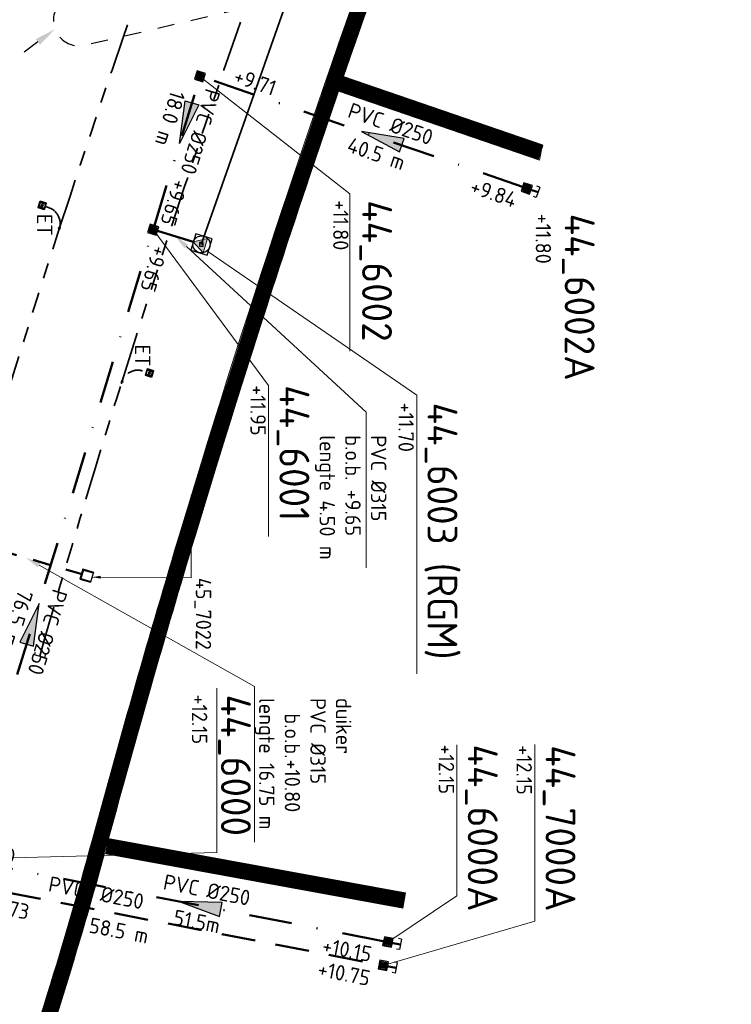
# Model space of a CAD drawing. Header units: metres. Extents: x 232508 to 233531, y 553160 to 554395.
# Tile 5 of 24: x 233116 to 233199, y 553267 to 553383. Entities that reach past the tile are written whole.
import ezdxf
from ezdxf import colors
from ezdxf.entities.mleader import LeaderData, LeaderLine
from ezdxf.enums import TextEntityAlignment as Align
from ezdxf.lldxf.tags import DXFTag
from ezdxf.math import Vec2, Vec3

# ---------------------------------------------------------------- set-up
doc = ezdxf.new("R2010")
doc.units = ezdxf.units.M
for name, pattern in [('NLCS-HIDDEN', [4, 2, -2]), ('RI-DRAINAGE', [19.200000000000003, 6, -1.8, 1.8, -1.8, 2.4, -1.8, 1.8, -1.8]), ('RI-HWA_PVC', [6.4, 4, -2.4]), ('RI-VWA_PVC', [11, 5, -3, 0, -3])]:
    doc.linetypes.add(name, pattern=pattern)
doc.layers.get('Defpoints').update_dxf_attribs({"color": 241})
for name, color, linetype, lineweight in [('N-WE-FC-CONSTRUCTIELIJN-GN', 7, 'NLCS-HIDDEN', 25), ('N-WE-KL-TRACE-A', 253, 'Continuous', 35), ('N-WE-KL-TRACE-G', 7, 'Continuous', 18), ('N-WE-RI-DRAINAGE_DRAIN_PP_80-G', 82, 'RI-DRAINAGE', 35), ('N-WE-RI-DRAINAGE_HULPSTUK-S', 90, 'Continuous', 25), ('N-WE-RI-DRAINAGE_LOZINGSPUNT_ET-S', 90, 'Continuous', 35), ('N-WE-RI-DRAINAGE_LOZINGSPUNT_ET-T25', 90, 'Continuous', 25), ('N-WE-RI-DRAINAGE_T-STUK-S', 90, 'Continuous', 35), ('N-WE-RI-HWA_RIOOLPUT_PUTKOP-S', 7, 'Continuous', 18), ('N-WE-RI-VWA_RIOOLPUT_PUTKOP-S', 7, 'Continuous', 18)]:
    doc.layers.add(name, color=color, linetype=linetype, lineweight=lineweight)
for name, color, linetype, lineweight, true_color in [('N-WE-RI-HWA_HULPSTUK_EINDKAP-S', 150, 'Continuous', 25, 0x007fff), ('N-WE-RI-HWA_PUTNUMMER-S', 150, 'Continuous', 25, 0x007fff), ('N-WE-RI-HWA_RIOOLPUT_INSPECTIEPUT-S', 150, 'Continuous', 25, 0x007fff), ('N-WE-RI-HWA_STROOMRICHTING-S', 150, 'Continuous', 25, 0x007fff), ('N-WE-RI-HWA_TRANSPORTLEIDING_PVC_250-G', 150, 'RI-HWA_PVC', 50, 0x007fff), ('N-WE-RI-HWA_UITSTROOMBAK-S', 150, 'Continuous', 25, 0x007fff), ('N-WE-RI-HWA_UITSTROOMBAK-T', 150, 'Continuous', 25, 0x007fff), ('N-WE-RI-PERSLEIDING_110-G', 6, 'RI-PERS', 35, 0xff00ff), ('N-WE-RI-VWA_HULPSTUK_EINDKAP-S', 20, 'Continuous', 25, 0xff3f00), ('N-WE-RI-VWA_PUTNUMMER-S', 20, 'Continuous', 35, 0xff3f00), ('N-WE-RI-VWA_RIOOLPUT-S', 20, 'Continuous', 25, 0xff3f00), ('N-WE-RI-VWA_RIOOLPUT_POMPPUT-S', 20, 'Continuous', 18, 0xff3f00), ('N-WE-RI-VWA_STROOMRICHTING--S', 20, 'Continuous', 25, 0xff3f00), ('N-WE-RI-VWA_TRANSPORTLEIDING_PVC_250-G', 20, 'RI-VWA_PVC', 50, 0xff3f00), ('N-WE-RI-WH-DUIKER-T', 150, 'Continuous', 13, 0x007fff), ('N-WE-RI-WH-DUIKER_PVC_315-G', 150, 'NLCS-HIDDEN', 50, 0x007fff)]:
    doc.layers.add(name, color=color, linetype=linetype, lineweight=lineweight, true_color=true_color)
doc.styles.add('NLCS-ISO', font='NLCS-ISO.ttf')
doc.styles.add('NLCS-ISO-ANNOTATIEF-T18', font='NLCS-ISO.ttf', dxfattribs={"height": 1.8})
doc.styles.add('NLCS-ISO-ANNOTATIEF-T25', font='NLCS-ISO.ttf', dxfattribs={"height": 2.5})
doc.styles.add('NLCS-ISO-ANNOTATIVE-T25', font='NLCS-ISO.ttf', dxfattribs={"height": 2.5})
doc.styles.get("Standard").update_dxf_attribs({"font": 'arial.ttf'})
doc.styles.add('T18', font='NLCS-ISO.ttf', dxfattribs={"height": 1.8})
doc.styles.add('T25', font='NLCS-ISO.ttf', dxfattribs={"height": 2.5})
tags = doc.linetypes.add('RI-PERS', pattern='A,7,-2,["P",Standard,S=1.8,R=0,X=-0.5,Y=-0.9],-2,7,-2,[102,NLCS.shx,S=1,R=180,X=0,Y=0],-2', length=22).pattern_tags.tags
tags[6] = DXFTag(74, 10)

# ---------------------------------------------------------------- blocks, each defined once
blk = doc.blocks.new('*U16')
at = {"ltscale": 0.1}
blk.add_hatch(color=256, dxfattribs=at).paths.add_polyline_path([(-2.500000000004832, 0), (2.500000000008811, -0.8333333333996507), (2.500000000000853, 0.8333333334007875)])
at = {"ltscale": 0.1, "flags": 128}
blk.add_lwpolyline([(-2.500000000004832, 0), (2.500000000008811, -0.8333333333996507), (2.500000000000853, 0.8333333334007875)], close=True, dxfattribs=at)
at = {"ltscale": 0.1, "style": 'NLCS-ISO'}
for tag, p in [('BOBL', (-41.17477043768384, 1.13686837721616e-13)), ('MAT', (-0.5, 0.5000000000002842))]:
    blk.add_attdef(tag, text='', height=1.8, dxfattribs=at).set_placement(p, align=Align.BOTTOM_RIGHT)
for tag, p in [('DIA', (0.5, 0.5000000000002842)), ('BOBR', (18.94577782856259, 0))]:
    blk.add_attdef(tag, text='', height=1.8, dxfattribs=at).set_placement(p, align=Align.BOTTOM_LEFT)
blk.add_attdef('JVA', text='', height=1.8, dxfattribs=at).set_placement((0, -0.9999999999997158), align=Align.TOP_CENTER)
at = {"ltscale": 0.1, "style": 'NLCS-ISO', "flags": 1}
blk.add_attdef('PUTNR-L', text='', height=1.8, dxfattribs=at).set_placement((1.948397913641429, -5.769780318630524), align=Align.BOTTOM_LEFT)
blk.add_attdef('PUTNR-L', text='', height=1.8, dxfattribs=at).set_placement((-0.8215082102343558, -5.885126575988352), align=Align.BOTTOM_RIGHT)
blk = doc.blocks.new('*U17')
at = {"ltscale": 0.1}
blk.add_hatch(color=256, dxfattribs=at).paths.add_polyline_path([(2.500000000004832, 0), (-2.500000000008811, -0.8333333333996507), (-2.500000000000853, 0.8333333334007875)])
at = {"ltscale": 0.1, "flags": 128}
blk.add_lwpolyline([(2.500000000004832, 0), (-2.500000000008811, -0.8333333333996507), (-2.500000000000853, 0.8333333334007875)], close=True, dxfattribs=at)
at = {"ltscale": 0.1, "style": 'NLCS-ISO'}
for tag, p in [('BOBL', (-5.562671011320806, 1.13686837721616e-13)), ('MAT', (-0.5, 0.5000000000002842))]:
    blk.add_attdef(tag, text='', height=1.8, dxfattribs=at).set_placement(p, align=Align.BOTTOM_RIGHT)
for tag, p in [('DIA', (0.5, 0.5000000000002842)), ('BOBR', (6.589028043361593, 0))]:
    blk.add_attdef(tag, text='', height=1.8, dxfattribs=at).set_placement(p, align=Align.BOTTOM_LEFT)
blk.add_attdef('JVA', text='', height=1.8, dxfattribs=at).set_placement((0, -0.9999999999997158), align=Align.TOP_CENTER)
at = {"ltscale": 0.1, "style": 'NLCS-ISO', "flags": 1}
blk.add_attdef('PUTNR-L', text='', height=1.8, dxfattribs=at).set_placement((1.948397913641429, -5.769780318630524), align=Align.BOTTOM_LEFT)
blk.add_attdef('PUTNR-L', text='', height=1.8, dxfattribs=at).set_placement((-0.8215082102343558, -5.885126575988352), align=Align.BOTTOM_RIGHT)
blk = doc.blocks.new('*U118')
at = {"layer": 'Defpoints'}
blk.add_lwpolyline([(-0.2362525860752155, -0.2373682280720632), (0.2137474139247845, -0.2373682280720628), (0.2137474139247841, 0.2126317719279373), (-0.236252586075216, 0.2126317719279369)], close=True, dxfattribs=at)
at = {"color": 0, "linetype": 'ByBlock', "lineweight": -2}
for tag, p, height, style in [('PUNTNUMMER', (0.8524976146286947, 1.237631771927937), 2.5, 'T25'), ('AFMETINGEN', (0.8524976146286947, -1.262368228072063), 1.8, 'T18'), ('PUTDEKSELHOOGTE', (0.8524976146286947, -3.762368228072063), 1.8, 'T18'), ('BIJZONDERHEDEN', (0.8524976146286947, -6.262368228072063), 1.8, 'T18')]:
    blk.add_attdef(tag, p, '', height=height, dxfattribs=dict(at, style=style))
at = {"layer": 'Defpoints', "style": 'NLCS-ISO'}
blk.add_text('r', height=0.2999999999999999, dxfattribs=at).set_placement((-0.01125258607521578, 0.04418708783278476), align=Align.MIDDLE_CENTER)
blk = doc.blocks.new('*U80')
blk.add_wipeout([(-0.3050000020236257, -0.3050000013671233), (0.30500000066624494, -0.3050000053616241), (0.3050000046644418, 0.3049999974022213), (-0.3049999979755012, 0.30500000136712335)])
at = {"lineweight": 5}
h = blk.add_hatch(dxfattribs=at)
h.set_pattern_fill('ANGLE', color=8, scale=0.0075, style=0)
h.set_pattern_definition([(0, (0, 0), (0, 0.0523875), [0.0381, -0.0142875]), (90, (0, 0), (-0.0523875, 3.20770326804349e-18), [0.0381, -0.0142875])])
h.paths.add_polyline_path([(-0.3050000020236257, -0.3050000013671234), (0.3050000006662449, -0.3050000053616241), (0.3050000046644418, 0.3049999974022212), (-0.3049999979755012, 0.3050000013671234)])
at = {"lineweight": 13}
blk.add_lwpolyline([(-0.3050000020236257, -0.3050000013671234), (0.3050000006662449, -0.3050000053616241), (0.3050000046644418, 0.3049999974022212), (-0.3049999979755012, 0.3050000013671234)], close=True, dxfattribs=at)
blk.add_circle((0, 0), 0.2849999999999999, dxfattribs=at)
blk = doc.blocks.new('Eidbuis Taludbescherming')
for points in [[(-0.1900000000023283, -0.3800000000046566), (0.1900000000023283, -0.3800000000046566), (0.1900000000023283, 0), (-0.1900000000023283, 0)], [(-0.1300000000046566, -0.3599999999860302), (0.1300000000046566, -0.3599999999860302), (0.1300000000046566, 0), (-0.1300000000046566, 0)]]:
    blk.add_lwpolyline(points, close=True)
blk.add_circle((0, -0.190000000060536), 0.055)
blk = doc.blocks.new('*U119')
for points in [[(-0.5022233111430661, -0.5371887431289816), (0.5371887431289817, -0.5022233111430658), (0.5022233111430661, 0.5371887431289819), (-0.5371887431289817, 0.5022233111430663)], [(-0.3863256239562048, -0.4132221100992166), (0.4132221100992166, -0.3863256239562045), (0.3863256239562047, 0.4132221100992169), (-0.4132221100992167, 0.386325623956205)]]:
    blk.add_lwpolyline(points, close=True)
blk = doc.blocks.new('*U54')
for points in [[(-0.5124575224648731, -0.5274346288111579), (0.527434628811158, -0.5124575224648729), (0.5124575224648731, 0.5274346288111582), (-0.527434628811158, 0.5124575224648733)], [(-0.3941980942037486, -0.4057189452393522), (0.4057189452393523, -0.3941980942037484), (0.3941980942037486, 0.4057189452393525), (-0.4057189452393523, 0.3941980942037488)]]:
    blk.add_lwpolyline(points, close=True)
blk = doc.blocks.new('*U78')
for points in [[(-0.5190164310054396, 0.5209817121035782), (-0.520981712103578, -0.5190164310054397), (0.5190164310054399, -0.5209817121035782), (0.5209817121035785, 0.5190164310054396)], [(-0.3992434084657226, 0.4007551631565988), (-0.4007551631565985, -0.3992434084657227), (0.3992434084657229, -0.4007551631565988), (0.400755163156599, 0.3992434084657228)]]:
    blk.add_lwpolyline(points, close=True)
blk = doc.blocks.new('*U48')
at = {"ltscale": 0.1}
blk.add_hatch(color=256, dxfattribs=at).paths.add_polyline_path([(-2.500000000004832, 0), (2.500000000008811, -0.8333333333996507), (2.500000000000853, 0.8333333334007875)])
at = {"ltscale": 0.1, "flags": 128}
blk.add_lwpolyline([(-2.500000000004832, 0), (2.500000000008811, -0.8333333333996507), (2.500000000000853, 0.8333333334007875)], close=True, dxfattribs=at)
at = {"ltscale": 0.1, "style": 'NLCS-ISO'}
for tag, p in [('BOBL', (-13.65469163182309, 1.13686837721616e-13)), ('MAT', (-0.5, 0.5000000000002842))]:
    blk.add_attdef(tag, text='', height=1.8, dxfattribs=at).set_placement(p, align=Align.BOTTOM_RIGHT)
for tag, p in [('DIA', (0.5, 0.5000000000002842)), ('BOBR', (11.72882957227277, -3.24))]:
    blk.add_attdef(tag, text='', height=1.8, dxfattribs=at).set_placement(p, align=Align.BOTTOM_LEFT)
blk.add_attdef('JVA', text='', height=1.8, dxfattribs=at).set_placement((0, -0.9999999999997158), align=Align.TOP_CENTER)
at = {"ltscale": 0.1, "style": 'NLCS-ISO', "flags": 1}
blk.add_attdef('PUTNR-L', text='', height=1.8, dxfattribs=at).set_placement((1.948397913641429, -5.769780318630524), align=Align.BOTTOM_LEFT)
blk.add_attdef('PUTNR-L', text='', height=1.8, dxfattribs=at).set_placement((-0.8215082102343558, -5.885126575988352), align=Align.BOTTOM_RIGHT)
blk = doc.blocks.new('*U83')
blk.add_wipeout([(-0.349497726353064, 0.25278714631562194), (-0.25278714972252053, -0.349497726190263), (0.34949772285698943, -0.2527871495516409), (0.2527871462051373, 0.34949772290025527)])
at = {"lineweight": 5}
h = blk.add_hatch(dxfattribs=at)
h.set_pattern_fill('ANGLE', color=8, scale=0.007499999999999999, angle=-80.87772497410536, style=0)
h.set_pattern_definition([(279.1222750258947, (0, 0), (0.05172491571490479, 0.008305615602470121), [0.03809999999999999, -0.0142875]), (9.122275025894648, (0, 0), (-0.008305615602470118, 0.05172491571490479), [0.03809999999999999, -0.0142875])])
h.paths.add_polyline_path([(-0.3494977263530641, 0.2527871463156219), (-0.2527871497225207, -0.3494977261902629), (0.3494977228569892, -0.2527871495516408), (0.2527871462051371, 0.3494977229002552)])
at = {"lineweight": 13}
blk.add_lwpolyline([(-0.3494977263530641, 0.2527871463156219), (-0.2527871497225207, -0.3494977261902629), (0.3494977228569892, -0.2527871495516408), (0.2527871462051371, 0.3494977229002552)], close=True, dxfattribs=at)
blk.add_circle((0, 0), 0.2849999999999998, dxfattribs=at)
blk = doc.blocks.new('*U79')
for points in [[(-0.5866228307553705, 0.4434790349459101), (-0.4434790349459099, -0.5866228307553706), (0.5866228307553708, -0.4434790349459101), (0.4434790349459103, 0.5866228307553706)], [(-0.4512483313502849, 0.3411377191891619), (-0.3411377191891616, -0.4512483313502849), (0.4512483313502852, -0.3411377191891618), (0.341137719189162, 0.4512483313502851)]]:
    blk.add_lwpolyline(points, close=True)
blk = doc.blocks.new('*U49')
at = {"ltscale": 0.1}
blk.add_hatch(color=256, dxfattribs=at).paths.add_polyline_path([(-2.500000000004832, 0), (2.500000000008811, -0.8333333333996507), (2.500000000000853, 0.8333333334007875)])
at = {"ltscale": 0.1, "flags": 128}
blk.add_lwpolyline([(-2.500000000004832, 0), (2.500000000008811, -0.8333333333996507), (2.500000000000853, 0.8333333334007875)], close=True, dxfattribs=at)
at = {"ltscale": 0.1, "style": 'NLCS-ISO'}
for tag, p in [('BOBL', (-22.34585754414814, 1.13686837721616e-13)), ('MAT', (-0.5, 0.5000000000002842))]:
    blk.add_attdef(tag, text='', height=1.8, dxfattribs=at).set_placement(p, align=Align.BOTTOM_RIGHT)
for tag, p in [('DIA', (0.5, 0.5000000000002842)), ('BOBR', (14.9900397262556, -3.24))]:
    blk.add_attdef(tag, text='', height=1.8, dxfattribs=at).set_placement(p, align=Align.BOTTOM_LEFT)
blk.add_attdef('JVA', text='', height=1.8, dxfattribs=at).set_placement((0, -0.9999999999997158), align=Align.TOP_CENTER)
at = {"ltscale": 0.1, "style": 'NLCS-ISO', "flags": 1}
blk.add_attdef('PUTNR-L', text='', height=1.8, dxfattribs=at).set_placement((1.948397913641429, -5.769780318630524), align=Align.BOTTOM_LEFT)
blk.add_attdef('PUTNR-L', text='', height=1.8, dxfattribs=at).set_placement((-0.8215082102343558, -5.885126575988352), align=Align.BOTTOM_RIGHT)
blk = doc.blocks.new('*U85')
blk.add_wipeout([(-0.34214091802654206, -0.26265870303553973), (0.2626587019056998, -0.34214092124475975), (0.34214092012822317, 0.26265869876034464), (-0.2626586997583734, 0.34214091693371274)])
at = {"lineweight": 5}
h = blk.add_hatch(dxfattribs=at)
h.set_pattern_fill('ANGLE', color=8, scale=0.007499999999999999, angle=-7.4868540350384, style=0)
h.set_pattern_definition([(352.5131459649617, (0, 0), (0.006826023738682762, 0.05194088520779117), [0.03809999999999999, -0.0142875]), (82.51314596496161, (0, 0), (-0.05194088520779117, 0.006826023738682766), [0.03809999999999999, -0.0142875])])
h.paths.add_polyline_path([(-0.3421409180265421, -0.2626587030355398), (0.2626587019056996, -0.3421409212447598), (0.3421409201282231, 0.2626586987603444), (-0.2626586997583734, 0.3421409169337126)])
at = {"lineweight": 13}
blk.add_lwpolyline([(-0.3421409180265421, -0.2626587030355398), (0.2626587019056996, -0.3421409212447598), (0.3421409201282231, 0.2626586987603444), (-0.2626586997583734, 0.3421409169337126)], close=True, dxfattribs=at)
blk.add_circle((0, 0), 0.2849999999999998, dxfattribs=at)
blk = doc.blocks.new('SRI-UITSTROOMBAK_2-SO')
for p, q in [((-0.6199999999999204, 0), (-0.6199998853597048, 1.300000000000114)), ((-0.5199999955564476, 0.1000000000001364), (-0.5199999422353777, 1.300000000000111)), ((0.5200000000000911, 0.1000000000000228), (0.520000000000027, 1.29999999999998)), ((0.62, 0), (0.620000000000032, 1.299999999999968)), ((-0.6200000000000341, 0), (0.62, 0)), ((-0.5199999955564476, 0.1000000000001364), (0.5200000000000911, 0.1000000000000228))]:
    blk.add_line(p, q)
at = {"flags": 128}
blk.add_lwpolyline([(-0.6199998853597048, 1.300000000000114), (0.620000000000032, 1.299999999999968)], dxfattribs=at)
blk = doc.blocks.new('N-SRI-PUT_POMPPUT-SO')
at = {"ltscale": 0.1}
blk.add_hatch(color=256, dxfattribs=at).paths.add_polyline_path([(-1.743037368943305, -0.9807245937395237), (3.183231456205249e-11, 1.999999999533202), (1.743037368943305, -0.9807245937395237)])
at = {"lineweight": -3, "flags": 128}
blk.add_lwpolyline([(-1.999999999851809, -2.00000000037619), (2.000000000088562, -2.000000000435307), (2.000000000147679, 1.99999999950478), (-2.00000000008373, 1.999999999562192)], close=True, dxfattribs=at)
at = {"ltscale": 0.1, "flags": 128}
blk.add_lwpolyline([(-1.743037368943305, -0.9807245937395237), (3.183231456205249e-11, 1.999999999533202), (1.743037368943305, -0.9807245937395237)], close=True, dxfattribs=at)
at = {"lineweight": -3}
blk.add_circle((0, 0), 1.999999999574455, dxfattribs=at)
blk = doc.blocks.new('*U120')
for points in [[(-0.5866236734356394, 0.4434779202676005), (-0.4434779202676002, -0.5866236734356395), (0.5866236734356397, -0.4434779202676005), (0.4434779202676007, 0.5866236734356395)], [(-0.4512489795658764, 0.3411368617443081), (-0.3411368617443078, -0.4512489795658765), (0.4512489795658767, -0.341136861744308), (0.3411368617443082, 0.4512489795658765)]]:
    blk.add_lwpolyline(points, close=True)
blk = doc.blocks.new('*U121')
blk.add_wipeout([(-0.2565950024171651, -0.34671170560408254), (0.3467117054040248, -0.2565950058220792), (0.2565950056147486, 0.34671170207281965), (-0.34671170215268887, 0.2565950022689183)])
at = {"lineweight": 5}
h = blk.add_hatch(dxfattribs=at)
h.set_pattern_fill('ANGLE', color=8, scale=0.0075, angle=8.495532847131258, style=0)
h.set_pattern_definition([(8.495532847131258, (0, 0), (-0.007739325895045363, 0.05181267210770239), [0.0381, -0.0142875]), (98.49553284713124, (0, 0), (-0.05181267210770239, -0.00773932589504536), [0.0381, -0.0142875])])
h.paths.add_polyline_path([(-0.256595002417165, -0.3467117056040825), (0.3467117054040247, -0.2565950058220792), (0.2565950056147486, 0.3467117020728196), (-0.3467117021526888, 0.2565950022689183)])
at = {"lineweight": 13}
blk.add_lwpolyline([(-0.256595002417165, -0.3467117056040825), (0.3467117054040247, -0.2565950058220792), (0.2565950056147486, 0.3467117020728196), (-0.3467117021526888, 0.2565950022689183)], close=True, dxfattribs=at)
blk.add_circle((0, 0), 0.2849999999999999, dxfattribs=at)
blk = doc.blocks.new('*U124')
at = {"ltscale": 0.1, "style": 'NLCS-ISO'}
for tag, p in [('MAT', (-1, 0.5000000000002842)), ('BOBL', (-6.850738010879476, -3.239999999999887))]:
    blk.add_attdef(tag, text='', height=1.8, dxfattribs=at).set_placement(p, align=Align.BOTTOM_RIGHT)
for tag, p in [('DIA', (1, 0.5000000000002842)), ('BOBR', (27.66194243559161, -3.24))]:
    blk.add_attdef(tag, text='', height=1.8, dxfattribs=at).set_placement(p, align=Align.BOTTOM_LEFT)
blk.add_attdef('LENGTE', text='', height=1.8, dxfattribs=at).set_placement((-0.3999999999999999, -0.9999999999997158), align=Align.TOP_RIGHT)
blk.add_attdef('JVA', text='', height=1.8, dxfattribs=at).set_placement((0.3999999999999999, -0.9999999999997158), align=Align.TOP_LEFT)
blk = doc.blocks.new('T-stuk')
at = {"flags": 128}
blk.add_lwpolyline([(-0.03999999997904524, 0.1200000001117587), (-0.03999999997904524, -0.1999999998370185), (0.04000000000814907, -0.1999999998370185), (0.04000000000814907, -0.09656854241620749), (0.0753553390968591, -0.1319238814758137), (0.131923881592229, -0.07535533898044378), (0.04000000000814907, 0.01656854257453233), (0.04000000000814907, 0.1200000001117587)], close=True, dxfattribs=at)
blk = doc.blocks.new('SRI-HULP_EINDKAP-SO')
for p, q in [((0, -1.25), (0, 1.25)), ((0, 1.25), (0.6928050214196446, 1.25)), ((0, -1.25), (0.6928050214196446, -1.25))]:
    blk.add_line(p, q)

msp = doc.modelspace()

# ---------------------------------------------------------------- linework, layer by layer
at = {"layer": 'N-WE-FC-CONSTRUCTIELIJN-GN', "flags": 128}
msp.add_lwpolyline([(233124.2917781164, 553395.6009824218), (233120.0167578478, 553383.5148566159, 0.5925850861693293), (233123.5261212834, 553379.5927892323), (233167.0242011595, 553389.7327557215, 0.255819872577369), (233169.1714081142, 553391.6540204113), (233173.4464283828, 553403.7401462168, 0.5925850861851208), (233169.9370649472, 553407.6622136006), (233126.4389850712, 553397.5222471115, 0.2558198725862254)], format="xyb", close=True, dxfattribs=at)
at = {"layer": 'N-WE-KL-TRACE-A', "transparency": 33554687, "const_width": 1.8, "flags": 128}
msp.add_lwpolyline([(233176.9487836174, 553367.0060331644), (233153.5264856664, 553375.0521521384)], dxfattribs=at)
msp.add_lwpolyline([(233126.0710600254, 553285.79684613, 0.006945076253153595), (233126.3463143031, 553285.7425024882), (233160.9162852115, 553279.4148879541)], format="xyb", dxfattribs=at)
at = {"layer": 'N-WE-RI-DRAINAGE_DRAIN_PP_80-G', "flags": 128}
for points in [[(233118.8846981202, 553360.705749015), (233119.2527407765, 553360.5865555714, -0.4142140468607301), (233120.5392398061, 553358.0676404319, 0.01355465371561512), (233099.0296791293, 553284.9461915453), (233092.0912887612, 553255.5372278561)], [(233118.242830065, 553308.0100522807, -0.006012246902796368), (233127.8440526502, 553340.1212585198, -0.4146568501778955), (233130.352027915, 553341.4335717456), (233131.1000643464, 553341.1988320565)]]:
    msp.add_lwpolyline(points, format="xyb", dxfattribs=at)
at = {"layer": 'N-WE-RI-VWA_PUTNUMMER-S', "lineweight": 13, "flags": 128}
for points in [[(233131.5313409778, 553357.9819599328), (233145.036519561, 553339.7105242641), (233145.036519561, 553322.0443886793)], [(233137.9485238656, 553355.436314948), (233162.4269889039, 553338.6154423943), (233162.4269889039, 553305.9469804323)], [(233109.0169169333, 553284.2663893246), (233138.9996021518, 553285.0276986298), (233138.9996021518, 553304.2924868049)]]:
    msp.add_lwpolyline(points, dxfattribs=at)
at = {"layer": 'N-WE-RI-VWA_TRANSPORTLEIDING_PVC_250-G'}
for p, q in [((233131.6481818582, 553358.3645143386), (233136.896452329, 553375.5481319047)), ((233109.1335045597, 553284.6481145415), (233131.4145000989, 553357.5994055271)), ((233158.6211559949, 553274.6250010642), (233109.4130018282, 553284.1894038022))]:
    msp.add_line(p, q, dxfattribs=at)
at = {"layer": 'N-WE-RI-WH-DUIKER_PVC_315-G', "flags": 128}
msp.add_lwpolyline([(233123.2171721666, 553317.6158718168), (233107.2907044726, 553322.3012481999)], dxfattribs=at)

# ---------------------------------------------------------------- block references
at = {"layer": 'N-WE-RI-DRAINAGE_HULPSTUK-S', "xscale": 0.5, "yscale": 0.5, "zscale": 0.5, "rotation": 74.02687379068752}
msp.add_blockref('SRI-HULP_EINDKAP-SO', (233118.2428300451, 553308.0100523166), dxfattribs=at)
at = {"layer": 'N-WE-RI-DRAINAGE_LOZINGSPUNT_ET-S'}
for p, xscale, yscale, zscale, rotation in [((233118.8856165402, 553360.7084893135), 2, 2, 2, 251.4712571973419), ((233130.7374622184, 553341.3124969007), 1.999999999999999, 1.999999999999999, 1.999999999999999, 72.59536347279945)]:
    msp.add_blockref('Eidbuis Taludbescherming', p, dxfattribs=dict(at, xscale=xscale, yscale=yscale, zscale=zscale, rotation=rotation))
at = {"layer": 'N-WE-RI-DRAINAGE_T-STUK-S', "rotation": 161.0907477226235}
msp.add_blockref('T-stuk', (233120.5429143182, 553358.0791040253), dxfattribs=at)
at = {"layer": 'N-WE-RI-DRAINAGE_T-STUK-S', "xscale": -1, "rotation": 162.6669071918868}
msp.add_blockref('T-stuk', (233127.8440526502, 553340.1212585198), dxfattribs=at)
at = {"layer": 'N-WE-RI-HWA_HULPSTUK_EINDKAP-S', "xscale": 0.5, "yscale": 0.5, "zscale": 0.5, "rotation": 169.9508874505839}
msp.add_blockref('SRI-HULP_EINDKAP-SO', (233159.9814896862, 553271.530715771), dxfattribs=at)
at = {"layer": 'N-WE-RI-HWA_RIOOLPUT_INSPECTIEPUT-S', "rotation": 251.0894634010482}
msp.add_blockref('*U120', (233158.478667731, 553271.8057891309), dxfattribs=at)
at = {"layer": 'N-WE-RI-HWA_UITSTROOMBAK-S', "extrusion": (-0.01761388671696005, -0.06050916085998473, -0.9980122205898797), "xscale": -1, "rotation": 269.9999974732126}
msp.add_blockref('SRI-UITSTROOMBAK_2-SO', (69183.7877352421, -595237.4542330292, -37586.99060014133), dxfattribs=at)
at = {"layer": 'N-WE-RI-VWA_PUTNUMMER-S'}
ref = msp.add_blockref('*U118', (233137.0088266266, 553375.9340199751), dxfattribs=dict(at, rotation=270))
ref.add_attrib('PUNTNUMMER', '44_6002', (233155.9980372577, 553361.4293382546), dxfattribs={"layer": '0', "color": 0, "linetype": 'ByBlock', "lineweight": -2, "height": 3.5, "rotation": 270, "style": 'NLCS-ISO'})
ref.add_attrib('PUTDEKSELHOOGTE', '+11.80', (233152.5980372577, 553361.4293382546), dxfattribs={"layer": '0', "color": 0, "linetype": 'ByBlock', "lineweight": -2, "height": 1.8, "rotation": 270, "style": 'NLCS-ISO'})
ref = msp.add_blockref('*U118', (233175.2736690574, 553362.8163562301), dxfattribs=dict(at, rotation=270))
ref.add_attrib('PUNTNUMMER', '44_6002A', (233179.725063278, 553359.8521303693), dxfattribs={"layer": '0', "color": 0, "linetype": 'ByBlock', "lineweight": -2, "height": 3.5, "rotation": 270, "style": 'NLCS-ISO'})
ref.add_attrib('PUTDEKSELHOOGTE', '+11.80', (233176.325063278, 553359.8521303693), dxfattribs={"layer": '0', "color": 0, "linetype": 'ByBlock', "lineweight": -2, "height": 1.8, "rotation": 270, "style": 'NLCS-ISO'})
ref = msp.add_blockref('*U118', (233131.5313409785, 553357.9819599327), dxfattribs=dict(at, rotation=270))
ref.add_attrib('PUNTNUMMER', '44_6001', (233146.3178491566, 553339.7680124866), dxfattribs={"layer": '0', "color": 0, "linetype": 'ByBlock', "lineweight": -2, "height": 3.5, "rotation": 270, "style": 'NLCS-ISO'})
ref.add_attrib('PUTDEKSELHOOGTE', '+11.95', (233142.9178491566, 553339.7680124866), dxfattribs={"layer": '0', "color": 0, "linetype": 'ByBlock', "lineweight": -2, "height": 1.8, "rotation": 270, "style": 'NLCS-ISO'})
ref = msp.add_blockref('*U118', (233137.1867509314, 553356.2546681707), dxfattribs=dict(at, rotation=270))
ref.add_attrib('PUNTNUMMER', '44_6003 (RGM)', (233163.6540798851, 553337.7207156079), dxfattribs={"layer": '0', "color": 0, "linetype": 'ByBlock', "lineweight": -2, "height": 3.5, "rotation": 270, "style": 'NLCS-ISO'})
ref.add_attrib('PUTDEKSELHOOGTE', '+11.70', (233160.2540798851, 553337.7207156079), dxfattribs={"layer": '0', "color": 0, "linetype": 'ByBlock', "lineweight": -2, "height": 1.8, "rotation": 270, "style": 'NLCS-ISO'})
ref = msp.add_blockref('*U118', (233109.0169169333, 553284.2663893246), dxfattribs=dict(at, rotation=270))
ref.add_attrib('PUNTNUMMER', '44_6000', (233139.4677058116, 553303.5326203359), dxfattribs={"layer": '0', "color": 0, "linetype": 'ByBlock', "lineweight": -2, "height": 3.5, "rotation": 270, "style": 'NLCS-ISO'})
ref.add_attrib('PUTDEKSELHOOGTE', '+12.15', (233136.0677058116, 553303.5326203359), dxfattribs={"layer": '0', "color": 0, "linetype": 'ByBlock', "lineweight": -2, "height": 1.8, "rotation": 270, "style": 'NLCS-ISO'})
ref = msp.add_blockref('*U118', (233159.0085609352, 553274.5531654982), dxfattribs=dict(at, rotation=270))
ref.add_attrib('PUNTNUMMER', '44_6000A', (233168.3760303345, 553297.6838209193), dxfattribs={"layer": '0', "color": 0, "linetype": 'ByBlock', "lineweight": -2, "height": 3.5, "rotation": 270, "style": 'NLCS-ISO'})
ref.add_attrib('PUTDEKSELHOOGTE', '+12.15', (233164.9760303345, 553297.6838209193), dxfattribs={"layer": '0', "color": 0, "linetype": 'ByBlock', "lineweight": -2, "height": 1.8, "rotation": 270, "style": 'NLCS-ISO'})
at = {"layer": 'N-WE-RI-VWA_RIOOLPUT-S', "extrusion": (-0.001904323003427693, -0.0009324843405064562, 0.9999977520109), "rotation": 251.0894594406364}
msp.add_blockref('*U119', (233131.1086207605, 553357.3273961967, -959.9553908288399), dxfattribs=at)
at = {"layer": 'N-WE-RI-VWA_RIOOLPUT_POMPPUT-S', "xscale": 0.4999999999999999, "yscale": 0.4999999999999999, "zscale": 0.4999999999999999, "rotation": 73.01612804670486}
msp.add_blockref('N-SRI-PUT_POMPPUT-SO', (233137.1867509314, 553356.2546681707), dxfattribs=at)
at = {"layer": 'N-WE-RI-VWA_STROOMRICHTING--S'}
ref = msp.add_blockref('*U17', (233135.3385084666, 553370.4471921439), dxfattribs=dict(at, rotation=253.0161280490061))
ref.add_attrib('MAT', 'PVC', dxfattribs={"layer": '0', "ltscale": 0.1, "height": 1.8, "rotation": 253.016128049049, "style": 'NLCS-ISO'}).set_placement((233135.9627532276, 553370.7793344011), align=Align.BOTTOM_RIGHT)
ref.add_attrib('DIA', '%%C250', dxfattribs={"layer": '0', "ltscale": 0.1, "height": 1.8, "rotation": 253.016128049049, "style": 'NLCS-ISO'}).set_placement((233135.6706507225, 553369.8229473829), align=Align.BOTTOM_LEFT)
ref.add_attrib('BOBR', '+9.65', dxfattribs={"layer": '0', "ltscale": 0.1, "height": 1.8, "rotation": 253.016128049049, "style": 'NLCS-ISO'}).set_placement((233133.4138368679, 553364.1455312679), align=Align.BOTTOM_LEFT)
ref.add_attrib('JVA', '18.0 m', dxfattribs={"layer": '0', "ltscale": 0.1, "height": 1.8, "rotation": 253.016128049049, "style": 'NLCS-ISO'}).set_placement((233134.3821214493, 553370.7392946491), align=Align.TOP_CENTER)
at = {"layer": 'N-WE-RI-VWA_STROOMRICHTING--S', "rotation": 253.0161280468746}
msp.add_blockref('*U16', (233117.4326223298, 553311.8206596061), dxfattribs=at).add_auto_attribs({'MAT': 'PVC', 'DIA': '%%C250', 'BOBL': '+9.65', 'BOBR': '+9.90', 'JVA': '76.5 m'})

# ---------------------------------------------------------------- texts
at = {"layer": 'N-WE-RI-DRAINAGE_LOZINGSPUNT_ET-T25', "style": 'NLCS-ISO-ANNOTATIVE-T25'}
for p in [(233117.3719984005, 553358.5473150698), (233128.8538277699, 553343.2406039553)]:
    msp.add_text('ET', height=1.8, rotation=270, dxfattribs=at).set_placement(p, align=Align.BOTTOM_CENTER)

# ---------------------------------------------------------------- leaders
at = {"layer": 'N-WE-FC-CONSTRUCTIELIJN-GN', "linetype": 'Continuous'}
ml = msp.add_multileader_mtext('Standard', dxfattribs=at)
ml.set_content('BIMS t.p.v.\\PNAM-leidingen\\Pzie tekening:\\PAD.217.102-SO-TEK-01-05-BIMS', color=256, style='NLCS-ISO-ANNOTATIEF-T25')
ml.set_leader_properties(color=256, linetype='ByLayer', lineweight=-1)
ml.build(insert=Vec2(0, 0))
ml.multileader.update_dxf_attribs({"text_left_attachment_type": 5, "text_right_attachment_type": 5, "dogleg_length": 2.5, "arrow_head_size": 2.5})
ctx = ml.context
ctx.base_point, ctx.char_height, ctx.arrow_head_size, ctx.landing_gap_size, ctx.plane_origin, ctx.plane_x_axis, ctx.plane_y_axis = Vec3(233083.2349525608, 553353.65494718), 2.5, 2.5, 0.9, Vec3(233159.4684142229, 553391.6749895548), Vec3(0, -1), Vec3(1, 0)
ctx.left_attachment, ctx.right_attachment = 5, 5
notes = []
notes.append((ctx, [(1, (1, 1, 0), (233083.2349525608, 553354.0708339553), (0, -1), 0.4158867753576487, [(0, [(233120.0345115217, 553381.4652114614)], 0, [])])]))
ctx.mtext.insert, ctx.mtext.text_direction, ctx.mtext.rotation, ctx.mtext.flow_direction = Vec3(233098.7349525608, 553352.7549471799), Vec3(0, -1), 4.71238898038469, 5
at = {"layer": 'N-WE-RI-HWA_UITSTROOMBAK-T'}
ml = msp.add_multileader_mtext('Standard', dxfattribs=at)
ml.set_content('45_7022', color=256, style='NLCS-ISO-ANNOTATIEF-T18')
ml.set_leader_properties(color=256, linetype='ByLayer', lineweight=9)
ml.build(insert=Vec2(0, 0))
ml.multileader.update_dxf_attribs({"text_left_attachment_type": 6, "text_right_attachment_type": 6, "dogleg_length": 0, "arrow_head_size": 0})
ctx = ml.context
ctx.base_point, ctx.char_height, ctx.arrow_head_size, ctx.landing_gap_size, ctx.plane_origin, ctx.plane_x_axis, ctx.plane_y_axis = Vec3(233135.9858543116, 553317.2044957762, 0.0003258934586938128), 1.8, 0, 0, Vec3(233102.13709365, 553308.0727324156, 0.0003258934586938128), Vec3(0, -1), Vec3(1, 0)
ctx.left_attachment, ctx.right_attachment = 6, 6
notes.append((ctx, [(0, (1, 1, 0), (233135.9858543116, 553317.2044957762, 0.0003258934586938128), (0, -1), 0, [(0, [(233124.3695103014, 553317.2810328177, 0.0003258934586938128)], 0, [])])]))
ctx.mtext.insert, ctx.mtext.text_direction, ctx.mtext.rotation, ctx.mtext.flow_direction = Vec3(233138.3258543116, 553317.2044957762, 0.0003258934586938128), Vec3(0, -1), 4.71238898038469, 5
at = {"layer": 'N-WE-RI-VWA_STROOMRICHTING--S'}
ml = msp.add_multileader_mtext('Standard', dxfattribs=at)
ml.set_content('PVC %%C315\\Pb.o.b. +9.65\\Plengte 4.50 m', color=256, style='NLCS-ISO-ANNOTATIEF-T18')
ml.set_leader_properties(color=256, linetype='ByLayer', lineweight=9)
ml.build(insert=Vec2(0, 0))
ml.multileader.update_dxf_attribs({"text_left_attachment_type": 6, "text_right_attachment_type": 6, "dogleg_length": 1.8, "arrow_head_size": 1.8})
ctx = ml.context
ctx.base_point, ctx.char_height, ctx.arrow_head_size, ctx.landing_gap_size, ctx.plane_origin, ctx.plane_x_axis, ctx.plane_y_axis = Vec3(233156.4917964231, 553334.8022922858), 1.8, 1.8, 0.9, Vec3(233147.2878530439, 553294.9732895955), Vec3(0, -1), Vec3(1, 0)
ctx.left_attachment, ctx.right_attachment = 6, 6
notes.append((ctx, [(0, (1, 1, 0), (233156.4917964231, 553336.6022922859), (0, -1), 1.8, [(0, [(233134.0955305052, 553357.2354755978)], 0, [])])]))
ctx.mtext.insert, ctx.mtext.text_direction, ctx.mtext.rotation, ctx.mtext.width, ctx.mtext.flow_direction = Vec3(233158.8317964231, 553333.9022922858), Vec3(0, -1), 4.71238898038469, 17.05640087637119, 5
at = {"layer": 'N-WE-RI-WH-DUIKER-T', "linetype": 'Continuous'}
ml = msp.add_multileader_mtext('Standard', dxfattribs=at)
ml.set_content('duiker \\PPVC %%C315\\P\\pxi-3,l4,t4;b.o.b.^I+10.80\\P\\pi0,l0,tz;lengte 16.75 m', color=256, style='NLCS-ISO-ANNOTATIEF-T18')
ml.set_leader_properties(color=256, linetype='ByLayer', lineweight=13)
ml.build(insert=Vec2(0, 0))
ml.multileader.update_dxf_attribs({"text_left_attachment_type": 5, "text_right_attachment_type": 6, "dogleg_length": 1, "arrow_head_size": 1.8})
ctx = ml.context
ctx.base_point, ctx.char_height, ctx.arrow_head_size, ctx.landing_gap_size, ctx.plane_origin, ctx.plane_x_axis, ctx.plane_y_axis = Vec3(233143.3967859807, 553303.4916537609), 1.8, 1.8, 0.36, Vec3(233040.0170650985, 553266.9164881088), Vec3(0, -1), Vec3(1, 0)
ctx.left_attachment, ctx.right_attachment = 5, 6
notes.append((ctx, [(0, (1, 1, 0), (233143.3967859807, 553304.4916537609), (0, -1), 1, [(2, [(233116.5985497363, 553319.5629914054)], 0, [])])]))
ctx.mtext.insert, ctx.mtext.text_direction, ctx.mtext.rotation, ctx.mtext.flow_direction = Vec3(233154.7367859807, 553303.1316537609), Vec3(0, -1), 4.71238898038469, 5
for ctx, leaders in notes:
    for number, flags, end, landing, length, lines in leaders:
        leader = LeaderData()
        leader.index, (leader.has_last_leader_line, leader.has_dogleg_vector, leader.attachment_direction) = number, flags
        leader.last_leader_point, leader.dogleg_vector, leader.dogleg_length = Vec3(end), Vec3(landing), length
        for number, points, colour, breaks in lines:
            line = LeaderLine()
            line.index, line.vertices, line.color, line.breaks = number, Vec3.list(points), colors.encode_raw_color(colour), breaks
            leader.lines.append(line)
        ctx.leaders.append(leader)

# ---------------------------------------------------------------- next in the draw order: block references
at = {"layer": 'N-WE-RI-VWA_RIOOLPUT_PUTKOP-S', "rotation": 160.9884777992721}
msp.add_blockref('*U80', (233137.0123571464, 553375.9310697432), dxfattribs=at)

# ---------------------------------------------------------------- next in the draw order: linework, layer by layer
at = {"layer": 'N-WE-KL-TRACE-A', "transparency": 33554687, "const_width": 1.8, "flags": 128}
msp.add_lwpolyline([(233109.7365704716, 553230.868856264, -0.01875667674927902), (233119.6165341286, 553266.9585723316, 0.01000081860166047), (233125.2466065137, 553286.1952465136, -0.006806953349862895), (233135.5781048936, 553322.3506745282), (233138.0424288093, 553330.4600776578, -0.01493384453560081), (233164.6102352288, 553408.54627584), (233189.3597024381, 553474.736926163, 0.006941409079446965), (233193.2814141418, 553485.6862588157), (233220.618458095, 553565.4833422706), (233269.0272461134, 553706.7890410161), (233283.7942395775, 553749.8940311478, 0.03678179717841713), (233299.4100690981, 553809.4283943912, 0.04262120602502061), (233306.3707455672, 553880.3743438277), (233307.4595491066, 553966.7242876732), (233309.1408894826, 554100.0666600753, -0.00469678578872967), (233309.4867496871, 554115.783589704, 0.004696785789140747), (233309.8435213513, 554131.9963689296), (233310.1774224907, 554158.4771284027, -0.4080279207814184), (233370.4523510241, 554218.5083243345), (233385.6788537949, 554218.6386155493, 0.1289999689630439), (233393.5650688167, 554220.7801237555), (233398.9671378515, 554223.8856333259)], format="xyb", dxfattribs=at)
at = {"layer": 'N-WE-RI-DRAINAGE_DRAIN_PP_80-G', "flags": 128}
for points in [[(233120.5392063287, 553358.0676547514, -0.01115494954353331), (233141.1936390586, 553417.302018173), (233153.012403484, 553448.9104441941, 0.4142135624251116), (233151.8395351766, 553451.4842312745), (233151.4879498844, 553451.6156931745)], [(233127.8440526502, 553340.1212585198, -0.01381429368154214), (233152.808270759, 553412.959169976), (233158.4531870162, 553428.0260290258, -0.4132772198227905), (233161.0209797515, 553429.201127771), (233161.7441963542, 553428.9333415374)]]:
    msp.add_lwpolyline(points, format="xyb", dxfattribs=at)
at = {"layer": 'N-WE-RI-PERSLEIDING_110-G', "ltscale": 0.75, "flags": 128}
msp.add_lwpolyline([(233137.1625500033, 553356.249139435), (233155.7473913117, 553409.0948826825, 0.42090347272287), (233153.8478499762, 553412.9422021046), (233151.1741155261, 553413.8145755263)], format="xyb", dxfattribs=at)
at = {"layer": 'N-WE-RI-VWA_PUTNUMMER-S', "lineweight": 13, "flags": 128}
msp.add_lwpolyline([(233137.0123571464, 553375.9310697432), (233154.5721291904, 553362.1785794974), (233154.5721291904, 553343.7358758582)], dxfattribs=at)
at = {"layer": 'N-WE-RI-VWA_TRANSPORTLEIDING_PVC_250-G'}
msp.add_line((233174.9095871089, 553362.9678589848), (233137.4069664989, 553375.8509052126), dxfattribs=at)

# ---------------------------------------------------------------- next in the draw order: block references
at = {"layer": 'N-WE-RI-VWA_RIOOLPUT-S', "extrusion": (-0.001904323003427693, -0.0009324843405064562, 0.9999977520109), "rotation": 251.0894594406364}
msp.add_blockref('*U54', (233136.5896269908, 553375.2764884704, -959.982565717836), dxfattribs=at)

# ---------------------------------------------------------------- next in the draw order: block references
at = {"layer": 'N-WE-RI-VWA_RIOOLPUT_PUTKOP-S'}
for name, p, rotation in [('*U80', (233175.2771995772, 553362.8134059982), 160.505245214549), ('*U85', (233131.5313409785, 553357.9819599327), 170.687058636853), ('*U83', (233159.012091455, 553274.5502152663), 160.505245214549)]:
    msp.add_blockref(name, p, dxfattribs=dict(at, rotation=rotation))

# ---------------------------------------------------------------- next in the draw order: linework, layer by layer
at = {"layer": 'N-WE-KL-TRACE-G', "flags": 128}
msp.add_lwpolyline([(233163.7672377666, 553408.861482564, 0.01493409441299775), (233137.181712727, 553330.7230790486), (233134.7165859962, 553322.6110340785, 0.006807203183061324), (233124.3779575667, 553286.4307226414, -0.01000081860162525), (233118.7579970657, 553267.228598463, 0.01875667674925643), (233108.8602102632, 553231.0737776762), (233110.61293068, 553230.663934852, -0.01875667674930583), (233120.4750711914, 553266.6885462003, 0.009467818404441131), (233125.8341571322, 553284.9271852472, 0.008115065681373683), (233126.1842722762, 553284.8572102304), (233160.7542431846, 553278.5295956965), (233161.0783272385, 553280.3001802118), (233126.50835633, 553286.6277947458, -0.005570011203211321), (233126.3071594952, 553286.6669426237, -0.00667397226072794), (233136.4396239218, 553322.0903154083), (233138.906611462, 553330.1982468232, -0.008403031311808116), (233153.2344020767, 553374.2008664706), (233176.7849048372, 553366.1107060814), (233177.1126623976, 553367.9013602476), (233153.8215012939, 553375.9024305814, -0.006238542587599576), (233165.4532326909, 553408.231069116)], format="xyb", dxfattribs=at)
at = {"layer": 'N-WE-RI-HWA_PUTNUMMER-S', "lineweight": 13, "flags": 128}
msp.add_lwpolyline([(233158.478667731, 553271.8057891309), (233176.2224251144, 553277.0029324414), (233176.2224251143, 553297.6722427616)], dxfattribs=at)
at = {"layer": 'N-WE-RI-HWA_TRANSPORTLEIDING_PVC_250-G', "flags": 128}
msp.add_lwpolyline([(233101.8621095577, 553282.8101353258), (233158.0860158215, 553271.882107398)], dxfattribs=at)
at = {"layer": 'N-WE-RI-VWA_PUTNUMMER-S', "lineweight": 13, "flags": 128}
msp.add_lwpolyline([(233159.0120914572, 553274.5502152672), (233167.0947007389, 553279.9601971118), (233167.0947007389, 553297.6263326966)], dxfattribs=at)
at = {"layer": 'N-WE-RI-VWA_TRANSPORTLEIDING_PVC_250-G'}
for p, q in [((233176.6002576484, 553362.3564169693), (233175.657079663, 553362.681522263)), ((233159.4064585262, 553274.4723639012), (233160.4838274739, 553274.2751645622))]:
    msp.add_line(p, q, dxfattribs=at)
at = {"layer": 'N-WE-RI-VWA_TRANSPORTLEIDING_PVC_250-G', "flags": 128}
msp.add_lwpolyline([(233132.02866163, 553357.8300668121), (233136.2303639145, 553356.5467706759)], dxfattribs=at)

# ---------------------------------------------------------------- next in the draw order: block references
at = {"layer": 'N-WE-RI-VWA_HULPSTUK_EINDKAP-S', "xscale": 0.5, "yscale": 0.5, "zscale": 0.5}
for p, rotation in [((233176.6002576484, 553362.3564169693), 161.0411789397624), ((233160.4838274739, 553274.2751645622), 169.627520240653)]:
    msp.add_blockref('SRI-HULP_EINDKAP-SO', p, dxfattribs=dict(at, rotation=rotation))
at = {"layer": 'N-WE-RI-VWA_RIOOLPUT-S', "extrusion": (-0.001904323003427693, -0.0009324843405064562, 0.9999977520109), "rotation": 251.0894594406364}
for name, p in [('*U78', (233174.8561159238, 553362.1572301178, -960.0432041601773)), ('*U79', (233158.5910372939, 553273.8941066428, -959.9299260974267))]:
    msp.add_blockref(name, p, dxfattribs=at)
at = {"layer": 'N-WE-RI-VWA_STROOMRICHTING--S'}
for name, p, rotation, values in [('*U48', (233158.2830403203, 553368.6794750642), 341.041178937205, {'MAT': 'PVC', 'DIA': '%%C250', 'BOBL': '+9.71', 'BOBR': '+9.84', 'JVA': '40.5 m'}), ('*U49', (233137.0102082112, 553278.8254392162), 349.0007780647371, {'MAT': 'PVC', 'DIA': '%%C250', 'BOBL': '+9.90', 'BOBR': '+10.15', 'JVA': '51.5m'})]:
    msp.add_blockref(name, p, dxfattribs=dict(at, rotation=rotation)).add_auto_attribs(values)

# ---------------------------------------------------------------- next in the draw order: block references
at = {"layer": 'N-WE-RI-HWA_RIOOLPUT_PUTKOP-S', "rotation": 160.505245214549}
msp.add_blockref('*U121', (233158.478667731, 553271.8057891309), dxfattribs=at)

# ---------------------------------------------------------------- next in the draw order: linework, layer by layer
at = {"layer": 'N-WE-RI-HWA_TRANSPORTLEIDING_PVC_250-G'}
msp.add_line((233158.8721544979, 553271.7337661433), (233159.9814896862, 553271.530715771), dxfattribs=at)

# ---------------------------------------------------------------- next in the draw order: block references
at = {"layer": 'N-WE-RI-HWA_PUTNUMMER-S'}
ref = msp.add_blockref('*U118', (233158.4786677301, 553271.8057891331), dxfattribs=dict(at, rotation=270))
ref.add_attrib('PUNTNUMMER', '44_7000A', (233177.4860018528, 553297.6003376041), dxfattribs={"layer": '0', "color": 0, "linetype": 'ByBlock', "lineweight": -2, "height": 3.5, "rotation": 270, "style": 'NLCS-ISO'})
ref.add_attrib('PUTDEKSELHOOGTE', '+12.15', (233174.0860018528, 553297.6003376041), dxfattribs={"layer": '0', "color": 0, "linetype": 'ByBlock', "lineweight": -2, "height": 1.8, "rotation": 270, "style": 'NLCS-ISO'})
at = {"layer": 'N-WE-RI-HWA_STROOMRICHTING-S'}
ref = msp.add_blockref('*U124', (233124.0538984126, 553278.4968012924), dxfattribs=dict(at, rotation=349.0007780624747))
ref.add_attrib('MAT', 'PVC', dxfattribs={"layer": '0', "ltscale": 0.1, "height": 1.8, "rotation": 349.000778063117, "style": 'NLCS-ISO'}).set_placement((233123.1676664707, 553279.1784118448), align=Align.BOTTOM_RIGHT)
ref.add_attrib('DIA', '%%C250', dxfattribs={"layer": '0', "ltscale": 0.1, "height": 1.8, "rotation": 349.000778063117, "style": 'NLCS-ISO'}).set_placement((233125.1309260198, 553278.7968205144), align=Align.BOTTOM_LEFT)
ref.add_attrib('JVA', '58.5 m', dxfattribs={"layer": '0', "ltscale": 0.1, "height": 1.8, "rotation": 349.000778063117, "style": 'NLCS-ISO'}).set_placement((233124.2557546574, 553277.4388532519), align=Align.TOP_LEFT)
ref.add_attrib('BOBL', '+10.73', dxfattribs={"layer": '0', "ltscale": 0.1, "height": 1.8, "rotation": 349.000778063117, "style": 'NLCS-ISO'}).set_placement((233116.7108320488, 553276.6234119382), align=Align.BOTTOM_RIGHT)
ref.add_attrib('BOBR', '+10.75', dxfattribs={"layer": '0', "ltscale": 0.1, "height": 1.8, "rotation": 349.0007780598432, "style": 'NLCS-ISO'}).set_placement((233150.5895067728, 553270.038542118), align=Align.BOTTOM_LEFT)

doc.saveas('drawing.dxf')
